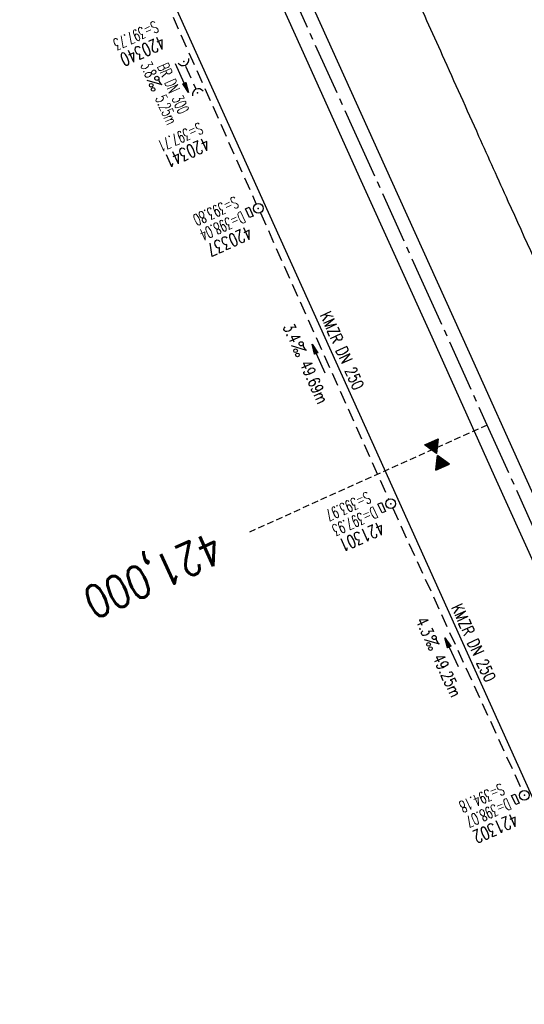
# Model space of a CAD drawing. Extents: x 450316 to 454644, y 428795 to 436505.
# Tile 229 of 256: x 450889 to 450967, y 435468 to 435619. Entities that reach past the tile are written whole.
import ezdxf
from ezdxf.enums import TextEntityAlignment as Align

# ---------------------------------------------------------------- set-up
doc = ezdxf.new("R2010")
doc.units = 0
doc.header["$LTSCALE"] = 2
doc.header["$MEASUREMENT"] = 0
for name, pattern in [('ACHSE', [5.5, 4, -0.5, 0.5, -0.5]), ('AUSGEZOGEN', [0]), ('GESTRICH-X2', [1.5, 1, -0.5]), ('GESTRICHELT', [0.75, 0.5, -0.25])]:
    doc.linetypes.add(name, pattern=pattern)
doc.layers.get('0').update_dxf_attribs({"linetype": 'CONTINUOUS'})
for name, color, linetype in [('ACHSETOP', 1, 'ACHSE'), ('FBR', 8, 'CONTINUOUS'), ('GEF', 1, 'AUSGEZOGEN'), ('HEKTOM', 1, 'GESTRICHELT'), ('KANAL', 7, 'GESTRICH-X2'), ('PFEIL', 7, 'CONTINUOUS'), ('SCHACHTNR', 6, 'CONTINUOUS'), ('SCHSYMBOL', 7, 'CONTINUOUS'), ('TEXTO', 4, 'CONTINUOUS'), ('TEXTU', 4, 'CONTINUOUS')]:
    doc.layers.add(name, color=color, linetype=linetype)
doc.styles.add('ROMANS', font='romans.shx', dxfattribs={"width": 0.8})

# ---------------------------------------------------------------- blocks, each defined once
blk = doc.blocks.new('42')
at = {"color": 0}
blk.add_arc((-0.02, -0.31), 0.91, 12.5363, 167.4637, dxfattribs=at)
blk.add_point((0, 0), dxfattribs=at)
blk = doc.blocks.new('PROM')
blk.add_line((1.57, 1.82), (0.02, 0.02))
for centre, radius in [((0.32, 1.51), 0.317), ((0.94, 0.29), 0.283), ((1.64, 0.29), 0.283)]:
    blk.add_circle(centre, radius)
blk.add_arc((0.99, 2.68), 1.03, 239.1414, 303.3549)
blk = doc.blocks.new('PFEIL2')
at = {"color": 0}
for p, q in [((0.88, 0), (-2.4, -0.01)), ((0.88, -0.27), (0.88, 0.28)), ((0.88, 0.28), (2.43, 0.01)), ((0.91, 0.27), (0.88, 0.26)), ((0.97, 0.26), (0.88, 0.25)), ((1.02, 0.25), (0.88, 0.23)), ((1.07, 0.24), (0.88, 0.21)), ((1.13, 0.23), (0.88, 0.19)), ((1.18, 0.22), (0.88, 0.17)), ((1.24, 0.21), (0.88, 0.15)), ((1.29, 0.21), (0.88, 0.14)), ((1.34, 0.2), (0.88, 0.12)), ((1.4, 0.19), (0.88, 0.1)), ((1.45, 0.18), (0.88, 0.08)), ((1.51, 0.17), (0.88, 0.06)), ((1.56, 0.16), (0.88, 0.04)), ((1.61, 0.15), (0.88, 0.02)), ((1.67, 0.14), (0.88, 0.01)), ((1.72, 0.13), (0.88, -0.01)), ((1.78, 0.12), (0.88, -0.03)), ((1.83, 0.11), (0.88, -0.05)), ((1.88, 0.1), (0.88, -0.07)), ((1.94, 0.09), (0.88, -0.09)), ((2.05, 0.08), (0.88, -0.12)), ((1.99, 0.08), (0.88, -0.11)), ((2.1, 0.07), (0.88, -0.14)), ((2.15, 0.06), (0.88, -0.16)), ((2.21, 0.05), (0.88, -0.18)), ((2.26, 0.04), (0.88, -0.2)), ((2.32, 0.03), (0.88, -0.22)), ((2.37, 0.02), (0.88, -0.23)), ((2.42, 0.01), (0.88, -0.25)), ((2.43, 0.01), (0.88, -0.27))]:
    blk.add_line(p, q, dxfattribs=at)
blk = doc.blocks.new('GST')
at = {"color": 0}
blk.add_circle((0, 0), 0.75, dxfattribs=at)
blk.add_point((0, 0), dxfattribs=at)
blk = doc.blocks.new('17')
blk.add_lwpolyline([(-0.76, -1.22), (0.75, -1.22), (0.75, -1.8), (-0.76, -1.8)], close=True)
blk.add_blockref('GST', (0, 0))
blk = doc.blocks.new('*X36')
at = {"color": 0}
for p, q in [((379.64, 182.4), (379.66, 182.42)), ((379.64, 182.4), (379.65, 182.42)), ((379.64, 182.41), (379.64, 182.42)), ((379.65, 182.38), (379.69, 182.42)), ((379.65, 182.38), (379.68, 182.42)), ((379.65, 182.39), (379.67, 182.42)), ((379.66, 182.36), (379.72, 182.42)), ((379.66, 182.37), (379.71, 182.42)), ((379.66, 182.37), (379.7, 182.42)), ((379.67, 182.34), (379.74, 182.42)), ((379.67, 182.35), (379.73, 182.42)), ((379.67, 182.36), (379.72, 182.42)), ((379.68, 182.32), (379.78, 182.42)), ((379.68, 182.33), (379.77, 182.42)), ((379.68, 182.33), (379.76, 182.42)), ((379.68, 182.34), (379.75, 182.42)), ((379.69, 182.31), (379.8, 182.42)), ((379.69, 182.31), (379.8, 182.42)), ((379.69, 182.32), (379.79, 182.42)), ((379.7, 182.29), (379.83, 182.42)), ((379.7, 182.29), (379.82, 182.42)), ((379.7, 182.3), (379.81, 182.42)), ((379.71, 182.27), (379.86, 182.42)), ((379.71, 182.28), (379.85, 182.42)), ((379.71, 182.28), (379.84, 182.42)), ((379.72, 182.26), (379.88, 182.42)), ((379.72, 182.26), (379.87, 182.42)), ((379.72, 182.27), (379.87, 182.42)), ((379.73, 182.24), (379.91, 182.42)), ((379.73, 182.24), (379.9, 182.42)), ((379.73, 182.25), (379.89, 182.42)), ((379.74, 182.22), (379.94, 182.42)), ((379.74, 182.23), (379.93, 182.42)), ((379.74, 182.23), (379.92, 182.42)), ((379.75, 182.2), (379.96, 182.42)), ((379.75, 182.21), (379.95, 182.42)), ((379.75, 182.22), (379.95, 182.42)), ((379.76, 182.19), (379.99, 182.42)), ((379.76, 182.19), (379.98, 182.42)), ((379.76, 182.2), (379.97, 182.42)), ((379.77, 182.17), (380.02, 182.42)), ((379.77, 182.18), (380.01, 182.42)), ((379.77, 182.18), (380, 182.42)), ((379.78, 182.15), (380.04, 182.42)), ((379.78, 182.16), (380.03, 182.42)), ((379.78, 182.17), (380.03, 182.42)), ((379.79, 182.13), (380.08, 182.42)), ((379.79, 182.14), (380.07, 182.42)), ((379.79, 182.14), (380.06, 182.42)), ((379.79, 182.15), (380.05, 182.42)), ((379.8, 182.12), (380.1, 182.42)), ((379.8, 182.12), (380.1, 182.42)), ((379.8, 182.13), (380.09, 182.42)), ((379.81, 182.1), (380.13, 182.42)), ((379.81, 182.1), (380.12, 182.42)), ((379.81, 182.11), (380.11, 182.42)), ((379.82, 182.08), (380.16, 182.42)), ((379.82, 182.09), (380.15, 182.42)), ((379.82, 182.09), (380.14, 182.42)), ((379.83, 182.06), (380.18, 182.42)), ((379.83, 182.07), (380.18, 182.42)), ((379.83, 182.08), (380.17, 182.42)), ((379.84, 182.05), (380.21, 182.42)), ((379.84, 182.05), (380.2, 182.42)), ((379.84, 182.06), (380.19, 182.42)), ((379.85, 182.03), (380.24, 182.42)), ((379.85, 182.04), (380.23, 182.42)), ((379.85, 182.04), (380.22, 182.42)), ((379.86, 182.01), (380.26, 182.42)), ((379.86, 182.02), (380.25, 182.42)), ((379.86, 182.03), (380.25, 182.42)), ((379.87, 182), (380.29, 182.42)), ((379.87, 182), (380.28, 182.42)), ((379.87, 182.01), (380.27, 182.42)), ((379.88, 181.98), (380.32, 182.42)), ((379.88, 181.99), (380.31, 182.42)), ((379.88, 181.99), (380.3, 182.42)), ((379.89, 181.96), (380.34, 182.42)), ((379.89, 181.97), (380.33, 182.42)), ((379.89, 181.98), (380.33, 182.42)), ((379.9, 181.94), (380.38, 182.42)), ((379.9, 181.95), (380.37, 182.42)), ((379.9, 181.95), (380.36, 182.42)), ((379.9, 181.96), (380.35, 182.42)), ((379.91, 181.92), (380.41, 182.42)), ((379.91, 181.93), (380.4, 182.42)), ((379.91, 181.94), (380.39, 182.42)), ((379.92, 181.91), (380.43, 182.42)), ((379.92, 181.91), (380.42, 182.42)), ((379.92, 181.92), (380.41, 182.42)), ((379.93, 181.89), (380.46, 182.42)), ((379.93, 181.9), (380.45, 182.42)), ((379.93, 181.9), (380.44, 182.42)), ((379.94, 181.87), (380.48, 182.42)), ((379.94, 181.88), (380.48, 182.42)), ((379.94, 181.89), (380.47, 182.42)), ((379.95, 181.86), (380.51, 182.42)), ((379.95, 181.86), (380.5, 182.42)), ((379.95, 181.87), (380.49, 182.42)), ((379.96, 181.84), (380.54, 182.42)), ((379.96, 181.85), (380.53, 182.42)), ((379.96, 181.85), (380.52, 182.42)), ((379.97, 181.82), (380.56, 182.42)), ((379.97, 181.83), (380.56, 182.42)), ((379.97, 181.84), (380.55, 182.42)), ((379.98, 181.81), (380.59, 182.42)), ((379.98, 181.81), (380.58, 182.42)), ((379.98, 181.82), (380.57, 182.42)), ((379.99, 181.79), (380.62, 182.42)), ((379.99, 181.8), (380.61, 182.42)), ((379.99, 181.8), (380.6, 182.42)), ((380, 181.77), (380.64, 182.42)), ((380, 181.78), (380.63, 182.42)), ((380, 181.78), (380.63, 182.42)), ((380.01, 181.75), (380.68, 182.42)), ((380.01, 181.76), (380.67, 182.42)), ((380.01, 181.76), (380.66, 182.42)), ((380.01, 181.77), (380.65, 182.42)), ((380.02, 181.73), (380.71, 182.42)), ((380.02, 181.74), (380.7, 182.42)), ((380.02, 181.75), (380.69, 182.42)), ((380.03, 181.72), (380.73, 182.42)), ((380.03, 181.72), (380.72, 182.42)), ((380.03, 181.73), (380.71, 182.42)), ((380.04, 181.7), (380.76, 182.42)), ((380.04, 181.71), (380.75, 182.42)), ((380.04, 181.71), (380.74, 182.42)), ((380.05, 181.68), (380.79, 182.42)), ((380.05, 181.69), (380.78, 182.42)), ((380.05, 181.69), (380.77, 182.42)), ((380.06, 181.67), (380.81, 182.42)), ((380.06, 181.67), (380.8, 182.42)), ((380.06, 181.68), (380.79, 182.42)), ((380.07, 181.65), (380.84, 182.42)), ((380.07, 181.66), (380.83, 182.42)), ((380.07, 181.66), (380.82, 182.42)), ((380.08, 181.63), (380.86, 182.42)), ((380.08, 181.64), (380.86, 182.42)), ((380.08, 181.64), (380.85, 182.42)), ((380.09, 181.62), (380.89, 182.42)), ((380.09, 181.62), (380.88, 182.42)), ((380.09, 181.63), (380.87, 182.42)), ((380.1, 181.6), (380.92, 182.42)), ((380.1, 181.61), (380.91, 182.42)), ((380.1, 181.61), (380.9, 182.42)), ((380.11, 181.58), (380.94, 182.42)), ((380.11, 181.59), (380.94, 182.42)), ((380.11, 181.59), (380.93, 182.42)), ((380.12, 181.56), (380.98, 182.42)), ((380.12, 181.57), (380.97, 182.42)), ((380.12, 181.57), (380.96, 182.42)), ((380.12, 181.58), (380.95, 182.42)), ((380.13, 181.54), (381.01, 182.42)), ((380.13, 181.55), (381, 182.42)), ((380.13, 181.55), (380.99, 182.42)), ((380.14, 181.53), (381.03, 182.42)), ((380.14, 181.53), (381.02, 182.42)), ((380.14, 181.54), (381.02, 182.42)), ((380.15, 181.51), (381.06, 182.42)), ((380.15, 181.52), (381.05, 182.42)), ((380.15, 181.52), (381.04, 182.42)), ((380.16, 181.49), (381.09, 182.42)), ((380.16, 181.5), (381.08, 182.42)), ((380.16, 181.5), (381.07, 182.42)), ((380.17, 181.48), (381.11, 182.42)), ((380.17, 181.48), (381.1, 182.42)), ((380.17, 181.49), (381.09, 182.42)), ((380.18, 181.46), (381.14, 182.42)), ((380.18, 181.47), (381.13, 182.42)), ((380.18, 181.47), (381.12, 182.42)), ((380.19, 181.44), (381.17, 182.42)), ((380.19, 181.45), (381.16, 182.42)), ((380.19, 181.45), (381.15, 182.42)), ((380.2, 181.43), (381.19, 182.42)), ((380.2, 181.43), (381.18, 182.42)), ((380.2, 181.44), (381.17, 182.42)), ((380.21, 181.41), (381.22, 182.42)), ((380.21, 181.41), (381.21, 182.42)), ((380.21, 181.42), (381.2, 182.42)), ((380.22, 181.39), (381.24, 182.42)), ((380.22, 181.4), (381.24, 182.42)), ((380.22, 181.4), (381.23, 182.42)), ((380.23, 181.37), (381.28, 182.42)), ((380.23, 181.38), (381.27, 182.42)), ((380.23, 181.38), (381.26, 182.42)), ((380.23, 181.39), (381.25, 182.42)), ((380.24, 181.35), (381.31, 182.42)), ((380.24, 181.36), (381.3, 182.42)), ((380.24, 181.36), (381.29, 182.42)), ((380.25, 181.34), (381.33, 182.42)), ((380.25, 181.34), (381.32, 182.42)), ((380.25, 181.35), (381.32, 182.42)), ((380.26, 181.33), (381.35, 182.42)), ((380.26, 181.33), (381.34, 182.42)), ((380.27, 181.31), (381.34, 182.38)), ((380.27, 181.3), (381.33, 182.36)), ((380.28, 181.3), (381.32, 182.34)), ((380.28, 181.29), (381.31, 182.32)), ((380.28, 181.29), (381.3, 182.3)), ((380.29, 181.28), (381.28, 182.28)), ((380.29, 181.27), (381.27, 182.26)), ((380.29, 181.27), (381.26, 182.24)), ((380.3, 181.26), (381.25, 182.21)), ((380.3, 181.26), (381.24, 182.19)), ((380.3, 181.25), (381.22, 182.17)), ((380.31, 181.25), (381.21, 182.15)), ((380.31, 181.24), (381.2, 182.13)), ((380.31, 181.24), (381.19, 182.11)), ((380.32, 181.23), (381.18, 182.09)), ((380.32, 181.22), (381.16, 182.07)), ((380.32, 181.22), (381.15, 182.05)), ((380.33, 181.21), (381.14, 182.03)), ((380.33, 181.21), (381.13, 182.01)), ((380.33, 181.2), (381.12, 181.98)), ((380.34, 181.2), (381.1, 181.96)), ((380.34, 181.19), (381.09, 181.94)), ((380.34, 181.19), (381.08, 181.92)), ((380.34, 181.18), (381.07, 181.9)), ((380.35, 181.17), (381.05, 181.88)), ((380.35, 181.17), (381.04, 181.86)), ((380.35, 181.16), (381.03, 181.84)), ((380.36, 181.16), (381.02, 181.82)), ((380.36, 181.15), (381.01, 181.8)), ((380.36, 181.15), (380.99, 181.78)), ((380.37, 181.14), (380.98, 181.75)), ((380.37, 181.13), (380.97, 181.73)), ((380.37, 181.13), (380.96, 181.71)), ((380.38, 181.12), (380.95, 181.69)), ((380.38, 181.12), (380.93, 181.67)), ((380.38, 181.11), (380.92, 181.65)), ((380.39, 181.11), (380.91, 181.63)), ((380.39, 181.1), (380.9, 181.61)), ((380.39, 181.1), (380.89, 181.59)), ((380.4, 181.09), (380.87, 181.57)), ((380.4, 181.08), (380.86, 181.55)), ((380.4, 181.08), (380.85, 181.52)), ((380.41, 181.07), (380.84, 181.5)), ((380.41, 181.07), (380.83, 181.48)), ((380.41, 181.06), (380.81, 181.46)), ((380.42, 181.06), (380.8, 181.44)), ((380.42, 181.05), (380.79, 181.42)), ((380.42, 181.04), (380.78, 181.4)), ((380.43, 181.04), (380.76, 181.38)), ((380.43, 181.03), (380.75, 181.36)), ((380.43, 181.03), (380.74, 181.34)), ((380.44, 181.02), (380.73, 181.32)), ((380.44, 181.02), (380.72, 181.29)), ((380.44, 181.01), (380.7, 181.27)), ((380.45, 181.01), (380.69, 181.25)), ((380.45, 181), (380.68, 181.23)), ((380.45, 180.99), (380.67, 181.21)), ((380.45, 180.99), (380.66, 181.19)), ((380.46, 180.98), (380.64, 181.17)), ((380.46, 180.98), (380.63, 181.15)), ((380.46, 180.97), (380.62, 181.13)), ((380.47, 180.97), (380.61, 181.11)), ((380.47, 180.96), (380.6, 181.09)), ((380.47, 180.96), (380.58, 181.06)), ((380.48, 180.95), (380.57, 181.04)), ((380.48, 180.94), (380.56, 181.02)), ((379.63, 179.16), (380.73, 180.27)), ((379.64, 179.18), (380.73, 180.27)), ((379.64, 179.17), (380.73, 180.26)), ((379.65, 179.21), (380.72, 180.28)), ((379.65, 179.17), (380.74, 180.25)), ((379.66, 179.23), (380.72, 180.28)), ((379.66, 179.17), (380.74, 180.25)), ((379.67, 179.17), (380.74, 180.24)), ((379.68, 179.25), (380.72, 180.29)), ((379.68, 179.17), (380.75, 180.24)), ((379.69, 179.27), (380.71, 180.29)), ((379.69, 179.17), (380.75, 180.23)), ((379.7, 179.29), (380.71, 180.3)), ((379.7, 179.17), (380.75, 180.23)), ((379.7, 179.17), (380.76, 180.22)), ((379.71, 179.31), (380.71, 180.3)), ((379.71, 179.17), (380.76, 180.21)), ((379.72, 179.17), (380.76, 180.21)), ((379.73, 179.33), (380.7, 180.31)), ((379.73, 179.17), (380.77, 180.2)), ((379.74, 179.35), (380.7, 180.32)), ((379.74, 179.17), (380.77, 180.2)), ((379.75, 179.37), (380.7, 180.32)), ((379.75, 179.17), (380.77, 180.19)), ((379.76, 179.39), (380.69, 180.33)), ((379.76, 179.17), (380.78, 180.19)), ((379.77, 179.41), (380.69, 180.33)), ((379.77, 179.17), (380.78, 180.18)), ((379.77, 179.17), (380.78, 180.18)), ((379.78, 179.17), (380.79, 180.17)), ((379.79, 179.44), (380.69, 180.34)), ((379.79, 179.17), (380.79, 180.16)), ((379.8, 179.46), (380.68, 180.34)), ((379.8, 179.17), (380.79, 180.16)), ((379.81, 179.48), (380.68, 180.35)), ((379.81, 179.17), (380.79, 180.15)), ((379.82, 179.5), (380.68, 180.36)), ((379.82, 179.17), (380.8, 180.15)), ((379.83, 179.52), (380.68, 180.36)), ((379.83, 179.17), (380.8, 180.14)), ((379.84, 179.17), (380.8, 180.14)), ((379.85, 179.54), (380.67, 180.37)), ((379.85, 179.17), (380.81, 180.13)), ((379.85, 179.17), (380.81, 180.13)), ((379.86, 179.56), (380.67, 180.37)), ((379.86, 179.17), (380.81, 180.12)), ((379.87, 179.58), (380.67, 180.38)), ((379.87, 179.17), (380.82, 180.11)), ((379.88, 179.6), (380.66, 180.38)), ((379.88, 179.17), (380.82, 180.11)), ((379.89, 179.62), (380.66, 180.39)), ((379.89, 179.17), (380.82, 180.1)), ((379.9, 179.17), (380.83, 180.1)), ((379.91, 179.64), (380.66, 180.39)), ((379.91, 179.17), (380.83, 180.09)), ((379.92, 179.67), (380.65, 180.4)), ((379.92, 179.17), (380.83, 180.09)), ((379.93, 179.69), (380.65, 180.41)), ((379.93, 179.17), (380.84, 180.08)), ((379.93, 179.17), (380.84, 180.07)), ((379.94, 179.71), (380.65, 180.41)), ((379.94, 179.17), (380.84, 180.07)), ((379.95, 179.73), (380.64, 180.42)), ((379.95, 179.17), (380.85, 180.06)), ((379.96, 179.17), (380.85, 180.06)), ((379.97, 179.75), (380.64, 180.42)), ((379.97, 179.17), (380.85, 180.05)), ((379.98, 179.77), (380.64, 180.43)), ((379.98, 179.17), (380.86, 180.05)), ((379.99, 179.79), (380.63, 180.43)), ((379.99, 179.17), (380.86, 180.04)), ((380, 179.81), (380.63, 180.44)), ((380, 179.17), (380.86, 180.04)), ((380, 179.17), (380.87, 180.03)), ((380.01, 179.17), (380.87, 180.02)), ((380.02, 179.83), (380.63, 180.44)), ((380.02, 179.17), (380.87, 180.02)), ((380.03, 179.85), (380.62, 180.45)), ((380.03, 179.17), (380.88, 180.01)), ((380.04, 179.88), (380.62, 180.46)), ((380.04, 179.17), (380.88, 180.01)), ((380.05, 179.9), (380.62, 180.46)), ((380.05, 179.17), (380.88, 180)), ((380.06, 179.92), (380.61, 180.47)), ((380.06, 179.17), (380.89, 180)), ((380.07, 179.17), (380.89, 179.99)), ((380.08, 179.94), (380.61, 180.47)), ((380.08, 179.17), (380.89, 179.99)), ((380.08, 179.17), (380.9, 179.98)), ((380.09, 179.96), (380.61, 180.48)), ((380.09, 179.17), (380.9, 179.97)), ((380.1, 179.98), (380.6, 180.48)), ((380.1, 179.17), (380.9, 179.97)), ((380.11, 180), (380.6, 180.49)), ((380.11, 179.17), (380.9, 179.96)), ((380.12, 180.02), (380.6, 180.5)), ((380.12, 179.17), (380.91, 179.96)), ((380.13, 179.17), (380.91, 179.95)), ((380.14, 180.04), (380.59, 180.5)), ((380.14, 179.17), (380.91, 179.95)), ((380.15, 180.06), (380.59, 180.51)), ((380.15, 179.17), (380.92, 179.94)), ((380.15, 179.17), (380.92, 179.93)), ((380.16, 180.08), (380.59, 180.51)), ((380.16, 179.17), (380.92, 179.93)), ((380.17, 180.11), (380.58, 180.52)), ((380.17, 179.17), (380.93, 179.92)), ((380.18, 180.13), (380.58, 180.52)), ((380.18, 179.17), (380.93, 179.92)), ((380.19, 179.17), (380.93, 179.91)), ((380.2, 180.15), (380.58, 180.53)), ((380.2, 179.17), (380.94, 179.91)), ((380.21, 180.17), (380.57, 180.53)), ((380.21, 179.17), (380.94, 179.9)), ((380.22, 180.19), (380.57, 180.54)), ((380.22, 179.17), (380.94, 179.9)), ((380.23, 180.21), (380.57, 180.55)), ((380.23, 179.17), (380.95, 179.89)), ((380.23, 179.17), (380.95, 179.88)), ((380.24, 180.23), (380.57, 180.55)), ((380.24, 179.17), (380.95, 179.88)), ((380.25, 179.17), (380.96, 179.87)), ((380.26, 180.25), (380.56, 180.56)), ((380.26, 179.17), (380.96, 179.87)), ((380.27, 180.27), (380.56, 180.56)), ((380.27, 179.17), (380.96, 179.86)), ((380.28, 180.29), (380.56, 180.57)), ((380.29, 180.31), (380.55, 180.57)), ((380.3, 180.34), (380.55, 180.58)), ((380.32, 180.36), (380.55, 180.58)), ((380.33, 180.38), (380.54, 180.59)), ((380.34, 180.4), (380.54, 180.6)), ((380.35, 180.42), (380.54, 180.6)), ((380.37, 180.44), (380.53, 180.61)), ((380.38, 180.46), (380.53, 180.61)), ((380.39, 180.48), (380.53, 180.62)), ((380.4, 180.5), (380.52, 180.62)), ((380.41, 180.52), (380.52, 180.63)), ((380.43, 180.54), (380.52, 180.64)), ((380.44, 180.57), (380.51, 180.64)), ((380.45, 180.59), (380.51, 180.65)), ((380.46, 180.61), (380.51, 180.65)), ((380.47, 180.63), (380.5, 180.66)), ((380.48, 180.94), (380.55, 181)), ((380.49, 180.93), (380.54, 180.98)), ((380.49, 180.93), (380.52, 180.96)), ((380.49, 180.92), (380.51, 180.94)), ((380.49, 180.65), (380.5, 180.66)), ((380.28, 179.17), (380.97, 179.86)), ((380.29, 179.17), (380.97, 179.85)), ((380.3, 179.17), (380.97, 179.85)), ((380.31, 179.17), (380.98, 179.84)), ((380.31, 179.17), (380.98, 179.83)), ((380.32, 179.17), (380.98, 179.83)), ((380.33, 179.17), (380.99, 179.82)), ((380.34, 179.17), (380.99, 179.82)), ((380.35, 179.17), (380.99, 179.81)), ((380.36, 179.17), (381, 179.81)), ((380.37, 179.17), (381, 179.8)), ((380.38, 179.17), (381, 179.79)), ((380.38, 179.17), (381.01, 179.79)), ((380.39, 179.17), (381.01, 179.78)), ((380.4, 179.17), (381.01, 179.78)), ((380.41, 179.17), (381.01, 179.77)), ((380.42, 179.17), (381.02, 179.77)), ((380.43, 179.17), (381.02, 179.76)), ((380.44, 179.17), (381.02, 179.76)), ((380.45, 179.17), (381.03, 179.75)), ((380.46, 179.17), (381.03, 179.74)), ((380.46, 179.17), (381.03, 179.74)), ((380.47, 179.17), (381.04, 179.73)), ((380.48, 179.17), (381.04, 179.73)), ((380.49, 179.17), (381.04, 179.72)), ((380.5, 179.17), (381.05, 179.72)), ((380.51, 179.17), (381.05, 179.71)), ((380.52, 179.17), (381.05, 179.71)), ((380.53, 179.17), (381.06, 179.7)), ((380.53, 179.17), (381.06, 179.69)), ((380.54, 179.17), (381.06, 179.69)), ((380.55, 179.17), (381.07, 179.68)), ((380.56, 179.17), (381.07, 179.68)), ((380.57, 179.17), (381.07, 179.67)), ((380.58, 179.17), (381.08, 179.67)), ((380.59, 179.17), (381.08, 179.66)), ((380.6, 179.17), (381.08, 179.65)), ((380.61, 179.17), (381.09, 179.65)), ((380.61, 179.17), (381.09, 179.64)), ((380.62, 179.17), (381.09, 179.64)), ((380.63, 179.17), (381.1, 179.63)), ((380.64, 179.17), (381.1, 179.63)), ((380.65, 179.17), (381.1, 179.62)), ((380.66, 179.17), (381.11, 179.62)), ((380.67, 179.17), (381.11, 179.61)), ((380.68, 179.17), (381.11, 179.6)), ((380.69, 179.17), (381.12, 179.6)), ((380.69, 179.17), (381.12, 179.59)), ((380.7, 179.17), (381.12, 179.59)), ((380.71, 179.17), (381.12, 179.58)), ((380.72, 179.17), (381.13, 179.58)), ((380.73, 179.17), (381.13, 179.57)), ((380.74, 179.17), (381.13, 179.56)), ((380.75, 179.17), (381.14, 179.56)), ((380.76, 179.17), (381.14, 179.55)), ((380.76, 179.17), (381.14, 179.55)), ((380.77, 179.17), (381.15, 179.54)), ((380.78, 179.17), (381.15, 179.54)), ((380.79, 179.17), (381.15, 179.53)), ((380.8, 179.17), (381.16, 179.53)), ((380.81, 179.17), (381.16, 179.52)), ((380.82, 179.17), (381.16, 179.51)), ((380.83, 179.17), (381.17, 179.51)), ((380.84, 179.17), (381.17, 179.5)), ((380.84, 179.17), (381.17, 179.5)), ((380.85, 179.17), (381.18, 179.49)), ((380.86, 179.17), (381.18, 179.49)), ((380.87, 179.17), (381.18, 179.48)), ((380.88, 179.17), (381.19, 179.48)), ((380.89, 179.17), (381.19, 179.47)), ((380.9, 179.17), (381.19, 179.46)), ((380.91, 179.17), (381.2, 179.46)), ((380.91, 179.17), (381.2, 179.45)), ((380.92, 179.17), (381.2, 179.45)), ((380.93, 179.17), (381.21, 179.44)), ((380.94, 179.17), (381.21, 179.44)), ((380.95, 179.17), (381.21, 179.43)), ((380.96, 179.17), (381.22, 179.42)), ((380.97, 179.17), (381.22, 179.42)), ((380.98, 179.17), (381.22, 179.41)), ((380.99, 179.17), (381.23, 179.41)), ((380.99, 179.17), (381.23, 179.4)), ((381, 179.17), (381.23, 179.4)), ((381.01, 179.17), (381.23, 179.39)), ((381.02, 179.17), (381.24, 179.39)), ((381.03, 179.17), (381.24, 179.38)), ((381.04, 179.17), (381.24, 179.37)), ((381.05, 179.17), (381.25, 179.37)), ((381.06, 179.17), (381.25, 179.36)), ((381.07, 179.17), (381.25, 179.36)), ((381.07, 179.17), (381.26, 179.35)), ((381.08, 179.17), (381.26, 179.35)), ((381.09, 179.17), (381.26, 179.34)), ((381.1, 179.17), (381.27, 179.34)), ((381.11, 179.17), (381.27, 179.33)), ((381.12, 179.17), (381.27, 179.32)), ((381.13, 179.17), (381.28, 179.32)), ((381.14, 179.17), (381.28, 179.31)), ((381.14, 179.17), (381.28, 179.31)), ((381.15, 179.17), (381.29, 179.3)), ((381.16, 179.17), (381.29, 179.3)), ((381.17, 179.17), (381.29, 179.29)), ((381.18, 179.17), (381.3, 179.28)), ((381.19, 179.17), (381.3, 179.28)), ((381.2, 179.17), (381.3, 179.27)), ((381.21, 179.17), (381.31, 179.27)), ((381.22, 179.17), (381.31, 179.26)), ((381.22, 179.17), (381.31, 179.26)), ((381.23, 179.17), (381.32, 179.25)), ((381.24, 179.17), (381.32, 179.25)), ((381.25, 179.17), (381.32, 179.24)), ((381.26, 179.17), (381.33, 179.23)), ((381.27, 179.17), (381.33, 179.23)), ((381.28, 179.17), (381.33, 179.22)), ((381.29, 179.17), (381.34, 179.22)), ((381.3, 179.17), (381.34, 179.21)), ((381.3, 179.17), (381.34, 179.21)), ((381.31, 179.17), (381.34, 179.2)), ((381.32, 179.17), (381.35, 179.2)), ((381.33, 179.17), (381.35, 179.19)), ((381.34, 179.17), (381.35, 179.18)), ((381.35, 179.17), (381.36, 179.18))]:
    blk.add_line(p, q, dxfattribs=at)
blk = doc.blocks.new('TIEFP')
at = {"color": 0}
for points in [[(0, 0.15), (-1.13, 2.12), (1.14, 2.12)], [(0, -0.17), (-1.13, -2.14), (1.14, -2.14)]]:
    blk.add_lwpolyline(points, close=True, dxfattribs=at)
at = {"color": 0, "xscale": 1.311372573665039, "yscale": 1.311372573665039, "zscale": 1.311372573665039}
blk.add_blockref('*X36', (-498.97, -237.1), dxfattribs=at)

msp = doc.modelspace()

# ---------------------------------------------------------------- linework, layer by layer
at = {"layer": 'ACHSETOP'}
msp.add_lwpolyline([(450929.94, 435625.06), (450940.23, 435602.27), (450950.51, 435579.49), (450960.8, 435556.7), (450971.08, 435533.91), (450981.37, 435511.13), (450991.65, 435488.34), (451001.94, 435465.55), (451012.22, 435442.77), (451022.51, 435419.98), (451032.79, 435397.2), (451040.76, 435379.56), (451043.09, 435374.41), (451053.65, 435351.76), (451064.6, 435329.28), (451075.93, 435307)], dxfattribs=at)
at = {"layer": 'FBR', "flags": 128}
for points in [[(450931.02, 435664.25, 0), (450939.29, 435645.95, 0.000057)], [(451603.01, 434662.96, 0.000001), (451617.47, 434646.37, 0.000004)], [(450949.14, 435624.17, -0.000729), (450953.95, 435613.48, 0.000628), (450959.53, 435601.07, 0.000055), (450964.03, 435591.09, 0.000032), (450971.87, 435573.73, 0.0001), (450977.27, 435561.79, -0.000091), (450982.66, 435549.85, -0.001125), (450989.9, 435533.72, 0.001066), (450997.54, 435516.71, 0.000483), (451003.34, 435503.89, -0.000553), (451008.41, 435492.67, -0.000156), (451012.66, 435483.25, 0.000191), (451016.9, 435473.84, 0.00034), (451022.53, 435461.38, -0.000405)]]:
    msp.add_lwpolyline(points, format="xyb", dxfattribs=at)
for points in [[(450905.92, 435683.31), (450946.05, 435594.37), (450958.06, 435567.82), (450975.75, 435528.53), (450984.2, 435509.84), (450994.92, 435485.96), (451013.03, 435445.9), (451017.56, 435435.79), (451027.18, 435414.4), (451036.4, 435394.03), (451047.62, 435369.46), (451058.4, 435346.64), (451069.5, 435324.06)], [(451050.07, 435320.24), (451047.4, 435325.61), (451044.53, 435331.46), (451041.69, 435337.33), (451038.18, 435344.66), (451034.7, 435352.01), (451032.68, 435356.3), (451030.69, 435360.61), (451025.01, 435373.06), (451021.17, 435381.54), (450999.83, 435428.7), (450989.94, 435450.46), (450978.31, 435476.14), (450942.03, 435556.71), (450917.89, 435610.15), (450908.95, 435629.9)]]:
    msp.add_lwpolyline(points, dxfattribs=at)
at = {"layer": 'FBR'}
msp.add_lwpolyline([(451066.25, 435321.45), (451054.41, 435345.4), (451044.13, 435367.17), (451032.52, 435392.75), (451022.73, 435414.45), (451009.3, 435444.01), (450997.76, 435469.44), (450992.51, 435481.18), (450972.76, 435525.02), (450962.02, 435548.73), (450952.37, 435570.19), (450941.48, 435594.2), (450933.11, 435612.82), (450922.21, 435636.97)], dxfattribs=at)
at = {"layer": 'HEKTOM'}
msp.add_line((450960.81, 435556.69), (450924.34, 435540.25), dxfattribs=at)
at = {"layer": 'KANAL'}
for p, q in [((450905.31, 435635.78), (450925.41, 435590.62)), ((450914.56, 435611.81), (450916.09, 435608.41)), ((450926.03, 435589.28), (450945.72, 435545.28)), ((450946.34, 435543.94), (450966.22, 435500.5))]:
    msp.add_line(p, q, dxfattribs=at)

# ---------------------------------------------------------------- block references
at = {"layer": 'GEF', "rotation": 23.63035227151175}
msp.add_blockref('TIEFP', (450953.13, 435552.17), dxfattribs=at)
at = {"layer": 'PFEIL'}
for p, rotation in [((450914, 435609.98), 294.0267), ((450934.96, 435566.87), 114.1262), ((450955.38, 435521.8), 114.6138)]:
    msp.add_blockref('PFEIL2', p, dxfattribs=dict(at, rotation=rotation))
at = {"layer": 'SCHSYMBOL'}
for name, p, rotation in [('42', (450914.27, 435612.5), 204.2936999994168), ('42', (450916.4, 435607.71), 24.29370000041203), ('17', (450925.72, 435589.96), 294.2937), ('17', (450946.03, 435544.61), 294.2937), ('17', (450966.54, 435499.83), 294.2937)]:
    msp.add_blockref(name, p, dxfattribs=dict(at, rotation=rotation))
at = {"layer": 'TEXTU'}
for p, rotation in [((450908.64, 435609.6), 294.0267), ((450930.79, 435568.84), 294.1262), ((450951.19, 435523.73), 294.6138)]:
    msp.add_blockref('PROM', p, dxfattribs=dict(at, rotation=rotation))

# ---------------------------------------------------------------- texts
at = {"layer": 'HEKTOM', "style": 'ROMANS', "width": 0.8}
msp.add_text('421,000', height=5, rotation=204.2937, dxfattribs=at).set_placement((450918.75, 435540.47))
at = {"layer": 'SCHACHTNR', "style": 'ROMANS'}
for s, height, width, p in [('S=397.73', 1.8, 0.6, (450909.84, 435618.79)), ('420340', 2, 0.7, (450910.87, 435616.51)), ('S=397.71', 1.8, 0.6, (450916.68, 435603.2)), ('420341', 2, 0.7, (450917.71, 435600.92)), ('S=393.80', 1.8, 0.6, (450922.12, 435591.84)), ('D=398.04', 1.8, 0.6, (450923.16, 435589.56)), ('420337', 2, 0.7, (450924.19, 435587.28)), ('S=393.97', 1.8, 0.6, (450942.44, 435546.5)), ('D=397.93', 1.8, 0.6, (450943.47, 435544.22)), ('421301', 2, 0.7, (450944.5, 435541.94)), ('S=394.18', 1.8, 0.6, (450962.94, 435501.72)), ('D=398.07', 1.8, 0.6, (450963.97, 435499.44)), ('421302', 2, 0.7, (450965, 435497.16))]:
    msp.add_text(s, height=height, rotation=204.2937, dxfattribs=dict(at, width=width)).set_placement(p)
at = {"layer": 'TEXTO', "style": 'ROMANS'}
for s, rotation, width, p in [('BR DN 300', 294.0267, 0.6, (450911.85, 435608.02)), ('KMZR DN 250', 294.1262, 0.75, (450937.74, 435567.75)), ('KMZR DN 250', 294.6138, 0.75, (450957.93, 435522.88))]:
    msp.add_text(s, height=1.8, rotation=rotation, dxfattribs=dict(at, width=width)).set_placement(p, align=Align.CENTER)
at = {"layer": 'TEXTU', "style": 'ROMANS'}
for s, rotation, width, p in [('3.8', 294.0267, 0.6, (450907.6, 435611.97)), ('5.25m', 294.0267, 0.6, (450909.85, 435606.87)), ('3.4', 294.1262, 0.75, (450929.47, 435571.78)), ('49.69m', 294.1262, 0.75, (450932.03, 435566.09)), ('4.3', 294.6138, 0.75, (450949.84, 435526.66)), ('49.25m', 294.6138, 0.75, (450952.44, 435521))]:
    msp.add_text(s, height=1.8, rotation=rotation, dxfattribs=dict(at, width=width)).set_placement(p)

doc.saveas('drawing.dxf')
